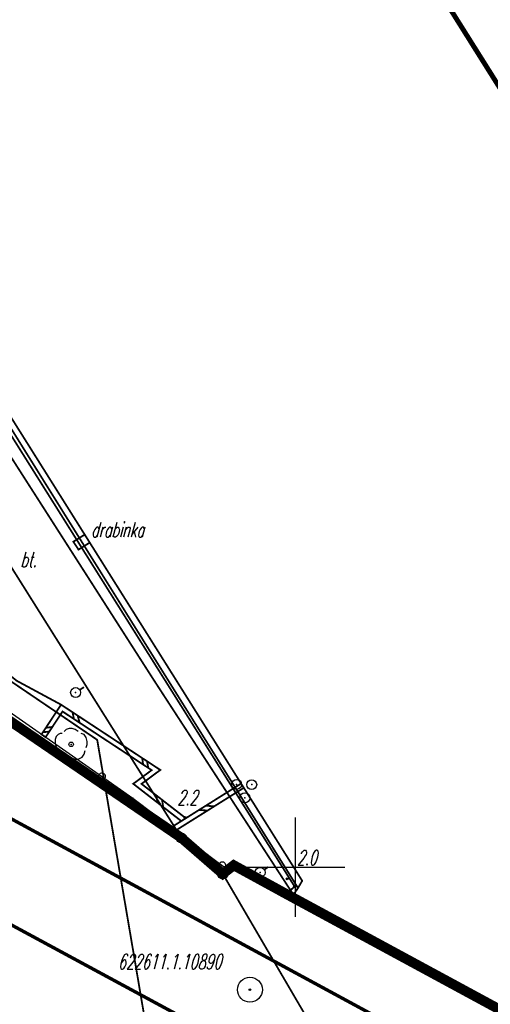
# Model space of a CAD drawing. Extents: x 6425777 to 6426103, y 6050596 to 6051176.
# Tile 24 of 72: x 6426036 to 6426060, y 6050643 to 6050693. Entities that reach past the tile are written whole.
import ezdxf

# ---------------------------------------------------------------- set-up
doc = ezdxf.new("R2010")
doc.units = 0
doc.header["$MEASUREMENT"] = 0
for name, pattern in [('BKO', [1.5, 1, -0.5]), ('BUR', [3, 2, -1]), ('GAP', [3, 2, -0.5, 0, -0.5]), ('GUZ', [1.5, 1, -0.5]), ('KOR', [4, 3, -1])]:
    doc.linetypes.add(name, pattern=pattern)
doc.layers.get('0').update_dxf_attribs({"linetype": 'CONTINUOUS'})
for name, color, linetype in [('121_Punkt_osnowy_szczegolowej', 7, 'CONTINUOUS'), ('121_Punkt_osnowy_szczegolowej_Atr103', 7, 'CONTINUOUS'), ('202_punkt_graniczny', 7, 'CONTINUOUS'), ('203_punkt_graniczny', 7, 'CONTINUOUS'), ('218_kontur_uzytku_gruntowego', 96, 'GUZ'), ('219_dzialka_ewidencyjna', 7, 'CONTINUOUS'), ('449_Sciana_oporowa_rysunek', 7, 'CONTINUOUS'), ('GEO_KOM___drzewa_lisciaste', 96, 'CONTINUOUS'), ('GEO_KOM_inny_obiekt_zwiazany_z_woda', 7, 'CONTINUOUS'), ('GEO_KOM_obszar_utwardzony', 7, 'KOR'), ('GEO_KOM_sciana_oporowa', 7, 'CONTINUOUS'), ('Granica_portu_morskiego', 141, 'BUR'), ('odboj_lub_dalba__punkt_', 7, 'CONTINUOUS'), ('ogrodzenie_trwale__linia_', 7, 'CONTINUOUS'), ('poler__punkt_', 7, 'CONTINUOUS'), ('punkt_wysokosciowy_naturalny', 7, 'CONTINUOUS'), ('punkt_wysokosciowy_naturalny_Atr2', 7, 'CONTINUOUS'), ('siatka', 1, 'CONTINUOUS'), ('Sn_15kV', 1, 'BKO'), ('tor_kolejowy__linia_', 7, 'CONTINUOUS'), ('Zakres', 7, 'GAP')]:
    doc.layers.add(name, color=color, linetype=linetype)
doc.styles.get("Standard").update_dxf_attribs({"font": 'simplex.shx', "width": 0.85})

# ---------------------------------------------------------------- blocks, each defined once
blk = doc.blocks.new('202')
at = {"color": 0, "linetype": 'Continuous'}
blk.add_circle((0, 0), 0.5, dxfattribs=at)
blk = doc.blocks.new('203')
at = {"color": 0, "linetype": 'Continuous'}
blk.add_circle((0, 0), 0.1, dxfattribs=at)
blk = doc.blocks.new('922')
at = {"color": 0, "linetype": 'Continuous'}
for points in [[(-0.9, 1.1), (-1.1, 1.1), (-1.3, 1), (-1.5, 0.8), (-1.6, 0.5), (-1.6, 0.1), (-1.5, -0.2)], [(0.7, 1.3), (0.4, 1.5), (0.1, 1.6), (-0.2, 1.6), (-0.5, 1.5), (-0.7, 1.3)], [(1.5, -0.3), (1.6, 0), (1.6, 0.3), (1.5, 0.7), (1.3, 1), (1, 1.1)], [(-1.4, -0.5), (-1.4, -0.8), (-1.3, -1.1), (-1.1, -1.3), (-0.8, -1.5), (-0.5, -1.5), (-0.2, -1.4)], [(0.1, -1.4), (0.4, -1.5), (0.7, -1.5), (1.1, -1.3), (1.3, -1), (1.4, -0.6)]]:
    blk.add_lwpolyline(points, dxfattribs=at)
blk.add_circle((0, 0), 0.224, dxfattribs=at)
blk = doc.blocks.new('801')
at = {"color": 0, "linetype": 'Continuous'}
blk.add_circle((0, 0), 0.1, dxfattribs=at)

msp = doc.modelspace()

# ---------------------------------------------------------------- linework, layer by layer
for p in [(6426038.885, 6050666.326), (6426039.454, 6050666.683), (6426039.454, 6050666.683), (6426039.706, 6050666.282), (6426039.706, 6050666.282), (6426039.145, 6050665.93), (6426042.84, 6050660.65), (6426039, 6050658.76), (6426038.271, 6050658.153), (6426038.344, 6050657.811), (6426037.291, 6050656.665), (6426037.495, 6050656.522), (6426042.808, 6050654.87), (6426043.241, 6050654.879), (6426041.886, 6050654.185), (6426042.301, 6050654.18), (6426042.301, 6050654.18), (6426047.064, 6050654.155), (6426047.29, 6050654.196), (6426047.424, 6050653.983), (6426047.82, 6050654.142), (6426041.87, 6050653.47), (6426046.579, 6050653.75), (6426047.472, 6050653.48), (6426044.48, 6050652.49), (6426044.519, 6050652.457), (6426044.519, 6050652.457), (6426043.805, 6050652.01), (6426044.293, 6050652.315), (6426044.02, 6050651.848), (6426044.3, 6050651.47), (6426046.92, 6050650.1), (6426046.37, 6050649.67), (6426046.76, 6050649.78), (6426048.24, 6050649.74), (6426049.6, 6050649.42), (6426049.97, 6050649.03), (6426050.35, 6050649.32), (6426049.55, 6050648.66), (6426049.91, 6050648.62), (6426050.14, 6050648.96), (6426048.86, 6050645.33), (6426047.73, 6050643.86)]:
    msp.add_point(p)
at = {"color": 7}
for p in [(6426042.87, 6050659.46), (6426040.08, 6050656.39)]:
    msp.add_point(p, dxfattribs=at)
at = {"layer": '121_Punkt_osnowy_szczegolowej', "linetype": 'Continuous'}
for radius in [0.625, 0.045]:
    msp.add_circle((6426047.73, 6050643.86), radius, dxfattribs=at)
at = {"layer": '202_punkt_graniczny', "color": 7}
for p in [(6426044.3, 6050651.47), (6426046.37, 6050649.67)]:
    msp.add_point(p, dxfattribs=at)
at = {"layer": '203_punkt_graniczny', "color": 7}
for p in [(6426046.92, 6050650.1), (6426049.97, 6050649.03), (6426049.55, 6050648.66)]:
    msp.add_point(p, dxfattribs=at)
at = {"layer": '218_kontur_uzytku_gruntowego', "linetype": 'GUZ', "const_width": 0.09}
for points in [[(6426005.44, 6050678.01), (6426044.3, 6050651.47)], [(6426049.97, 6050649.03), (6426032.11, 6050677.49)], [(6426044.3, 6050651.47), (6426029.14, 6050675.63)], [(6426044.3, 6050651.47), (6426046.37, 6050649.67)], [(6426046.37, 6050649.67), (6426046.92, 6050650.1)], [(6426046.92, 6050650.1), (6426049.55, 6050648.66)], [(6426046.37, 6050649.67), (6426058.65, 6050628.63)], [(6426049.55, 6050648.66), (6426049.97, 6050649.03)], [(6426076.009, 6050634.313), (6426049.55, 6050648.66)]]:
    msp.add_lwpolyline(points, dxfattribs=at)
at = {"layer": '219_dzialka_ewidencyjna', "linetype": 'Continuous', "const_width": 0.09}
for points in [[(6426044.3, 6050651.47), (6426005.44, 6050678.01)], [(6426049.97, 6050649.03), (6426032.11, 6050677.49)], [(6426044.3, 6050651.47), (6426029.14, 6050675.63)], [(6426044.3, 6050651.47), (6426046.37, 6050649.67)], [(6426046.92, 6050650.1), (6426046.37, 6050649.67)], [(6426049.55, 6050648.66), (6426046.92, 6050650.1)], [(6426046.37, 6050649.67), (6426058.65, 6050628.63)], [(6426049.97, 6050649.03), (6426049.55, 6050648.66)], [(6426076.009, 6050634.313), (6426049.55, 6050648.66)]]:
    msp.add_lwpolyline(points, dxfattribs=at)
at = {"layer": '449_Sciana_oporowa_rysunek', "linetype": 'Continuous', "const_width": 0.09}
for points in [[(6426050.14, 6050648.96), (6426042.84, 6050660.65), (6426030.81, 6050679.96), (6426022.92, 6050692.53), (6426013.24, 6050707.82), (6426005.34, 6050720.24), (6425996.34, 6050734.66), (6425990.57, 6050743.84), (6425977.61, 6050763.84), (6425967.05, 6050780.32), (6425962.29, 6050787.55), (6425968.98, 6050806.04), (6425979.49, 6050835.26), (6425975.18, 6050868.54), (6425973.57, 6050878.74)], [(6426050.35, 6050649.32), (6426034.33, 6050674.85), (6426023.72, 6050691.71), (6426010.71, 6050712.28), (6425993.49, 6050739.68), (6425990.95, 6050743.82), (6425981.34, 6050758.71), (6425970.67, 6050775.44), (6425962.72, 6050787.64), (6425970.04, 6050807.95), (6425976.75, 6050826.72), (6425979.8, 6050834.98), (6425976.95, 6050856.82), (6425974.26, 6050877.14), (6425973.98, 6050878.84)], [(6426050.35, 6050649.32), (6426050.14, 6050648.96), (6426049.91, 6050648.62), (6426042.87, 6050659.46), (6426029.58, 6050680.24), (6426020.89, 6050694.21), (6426009.32, 6050712.49), (6425995.04, 6050735.21), (6425993.96, 6050736.87), (6425989.65, 6050743.81), (6425984.01, 6050752.41), (6425971.3, 6050772.44), (6425961.57, 6050787.49), (6425967.52, 6050803.94), (6425974.27, 6050823.11)]]:
    msp.add_lwpolyline(points, dxfattribs=at)
at = {"layer": 'GEO_KOM___drzewa_lisciaste'}
msp.add_point((6426038.777, 6050656.163), dxfattribs=at)
at = {"layer": 'GEO_KOM_inny_obiekt_zwiazany_z_woda', "linetype": 'Continuous', "const_width": 0.09}
msp.add_lwpolyline([(6426039.454, 6050666.683), (6426038.885, 6050666.326), (6426039.145, 6050665.93), (6426039.706, 6050666.282)], close=True, dxfattribs=at)
at = {"layer": 'GEO_KOM_obszar_utwardzony', "linetype": 'KOR', "const_width": 0.09}
msp.add_lwpolyline([(6426025.85, 6050667.234), (6426029.71, 6050670.019), (6426031.74, 6050671.646), (6426029.942, 6050674.307), (6426032.355, 6050675.901), (6426042.87, 6050659.46), (6426046.579, 6050653.75), (6426044.519, 6050652.457), (6426042.301, 6050654.18), (6426043.241, 6050654.879), (6426038.271, 6050658.153), (6426036.046, 6050659.354), (6426029.42, 6050664.66)], close=True, dxfattribs=at)
at = {"layer": 'GEO_KOM_sciana_oporowa', "linetype": 'Continuous', "const_width": 0.09}
for points in [[(6426037.291, 6050656.665), (6426038.271, 6050658.153), (6426043.241, 6050654.879), (6426042.301, 6050654.18), (6426044.519, 6050652.457), (6426044.293, 6050652.315), (6426041.886, 6050654.185), (6426042.808, 6050654.87), (6426038.344, 6050657.811), (6426037.495, 6050656.522)], [(6426043.805, 6050652.01), (6426044.293, 6050652.315), (6426044.519, 6050652.457), (6426046.579, 6050653.75), (6426047.29, 6050654.196), (6426047.424, 6050653.983), (6426044.02, 6050651.848)]]:
    msp.add_lwpolyline(points, close=True, dxfattribs=at)
for points in [[(6426038.844, 6050657.775), (6426038.916, 6050657.434)], [(6426039.101, 6050657.606), (6426039.203, 6050657.245)], [(6426037.508, 6050656.995), (6426037.834, 6050657.036)], [(6426037.359, 6050656.769), (6426037.681, 6050656.805)], [(6426042.333, 6050655.477), (6426042.384, 6050655.15)], [(6426042.577, 6050655.317), (6426042.64, 6050654.981)], [(6426043.038, 6050653.607), (6426043.106, 6050653.237)], [(6426043.331, 6050653.38), (6426043.387, 6050653.019)], [(6426045.528, 6050653.09), (6426045.938, 6050653.051)], [(6426045.181, 6050652.873), (6426045.608, 6050652.843)]]:
    msp.add_lwpolyline(points, dxfattribs=at)
at = {"layer": 'Granica_portu_morskiego', "linetype": 'BUR', "const_width": 0.5}
msp.add_lwpolyline([(6426076.009, 6050634.313), (6426049.55, 6050648.66), (6426046.92, 6050650.1), (6426046.37, 6050649.67), (6426044.3, 6050651.47), (6426005.44, 6050678.01), (6426002.28, 6050673.46), (6425992.7, 6050678.85)], dxfattribs=at)
at = {"layer": 'odboj_lub_dalba__punkt_', "linetype": 'Continuous'}
for centre in [(6426047.064, 6050654.155), (6426047.82, 6050654.142), (6426047.472, 6050653.48)]:
    msp.add_circle(centre, 0.25, dxfattribs=at)
at = {"layer": 'ogrodzenie_trwale__linia_', "linetype": 'Continuous'}
msp.add_lwpolyline([(6426034.318, 6050658.739), (6426040.182, 6050654.648), (6426040.182, 6050654.648, 1), (6426040.469, 6050654.447, 1), (6426040.182, 6050654.648), (6426040.469, 6050654.447), (6426041.87, 6050653.47), (6426041.87, 6050653.47), (6426046.214, 6050650.192), (6426046.214, 6050650.192, 1), (6426046.493, 6050649.981, 1), (6426046.214, 6050650.192), (6426046.493, 6050649.981), (6426046.76, 6050649.78)], format="xyb", dxfattribs=at)
at = {"layer": 'poler__punkt_', "linetype": 'Continuous', "const_width": 0.09}
for points in [[(6426039.205, 6050658.895), (6426039.418, 6050659.034)], [(6426048.448, 6050649.879), (6426048.654, 6050650.014)]]:
    msp.add_lwpolyline(points, dxfattribs=at)
at = {"layer": 'poler__punkt_', "linetype": 'Continuous'}
for centre in [(6426039, 6050658.76), (6426048.24, 6050649.74)]:
    msp.add_circle(centre, 0.25, dxfattribs=at)
at = {"layer": 'poler__punkt_', "color": 7}
for p in [(6426039, 6050658.76), (6426048.24, 6050649.74)]:
    msp.add_point(p, dxfattribs=at)
at = {"layer": 'punkt_wysokosciowy_naturalny', "color": 7}
for p in [(6426044.48, 6050652.49), (6426049.6, 6050649.42)]:
    msp.add_point(p, dxfattribs=at)
at = {"layer": 'siatka', "color": 2, "linetype": 'Continuous', "const_width": 0.07}
for points in [[(6426050, 6050647.5), (6426050, 6050652.5)], [(6426047.5, 6050650), (6426052.5, 6050650)]]:
    msp.add_lwpolyline(points, dxfattribs=at)
at = {"layer": 'Sn_15kV', "linetype": 'BKO', "const_width": 0.09}
msp.add_lwpolyline([(6425887.69, 6050808.93), (6425892.84, 6050798.79), (6425893.2, 6050797.15), (6425902.39, 6050783.75), (6425889.07, 6050771.69), (6425889.35, 6050769.08), (6425900.59, 6050751.69), (6425911.38, 6050735.76), (6425923.67, 6050717.49), (6425954.3, 6050722.23), (6425969.74, 6050699.71), (6425992.81, 6050686.25), (6425998.06, 6050685.72), (6426011.95, 6050694.31), (6426021.9, 6050678.4), (6426030.88, 6050662.64), (6426040.08, 6050656.39), (6426043.6, 6050635.71)], dxfattribs=at)
at = {"layer": 'tor_kolejowy__linia_', "linetype": 'Continuous', "const_width": 0.17}
for points in [[(6426073.938, 6050631.713), (6426048.86, 6050645.33), (6426013.01, 6050664.78), (6425973.63, 6050686.5), (6425955.66, 6050697.08), (6425944.14, 6050705.1), (6425933.17, 6050714.07), (6425922.28, 6050724.02), (6425909.78, 6050736.72), (6425903.26, 6050744.5)], [(6426071.119, 6050628.175), (6426046.05, 6050641.55), (6426014.44, 6050658.66), (6425982.48, 6050675.35), (6425963.64, 6050684.64), (6425953.29, 6050689.06), (6425929.1, 6050698.45), (6425902.54, 6050707.28), (6425876.7, 6050714.11), (6425856.9, 6050718.83), (6425853.428, 6050719.409)], [(6426073.938, 6050631.713), (6426048.86, 6050645.33)]]:
    msp.add_lwpolyline(points, dxfattribs=at)
at = {"layer": 'Zakres', "linetype": 'GAP', "const_width": 0.25}
msp.add_lwpolyline([(6425987.57, 6050647.31), (6425997.99, 6050643.77), (6426002.13, 6050643.94), (6426025.94, 6050627.68), (6426026.68, 6050627.03), (6426035.5, 6050621.71), (6426040.52, 6050620.7), (6426046.76, 6050618.79), (6426058.83, 6050620.13), (6426069.38, 6050626.15), (6426069.8, 6050626.52), (6426076.35, 6050634.74), (6426079.66, 6050644.72), (6426079.32, 6050655.23), (6426075.38, 6050664.98), (6426057.51, 6050693.45), (6426048.62, 6050707.6), (6426048.55, 6050707.72), (6426028.46, 6050739.37)], dxfattribs=at)

# ---------------------------------------------------------------- block references
at = {"layer": '202_punkt_graniczny', "color": 7, "linetype": 'Continuous', "xscale": 0.5, "yscale": 0.5, "zscale": 0.5}
for p in [(6426044.3, 6050651.47), (6426046.37, 6050649.67)]:
    msp.add_blockref('202', p, dxfattribs=at)
at = {"layer": '203_punkt_graniczny', "color": 7, "linetype": 'Continuous', "xscale": 0.5, "yscale": 0.5, "zscale": 0.5}
for p in [(6426046.92, 6050650.1), (6426049.97, 6050649.03), (6426049.55, 6050648.66)]:
    msp.add_blockref('203', p, dxfattribs=at)
at = {"layer": 'GEO_KOM___drzewa_lisciaste', "linetype": 'Continuous', "xscale": 0.5, "yscale": 0.5, "zscale": 0.5}
msp.add_blockref('922', (6426038.777, 6050656.163), dxfattribs=at)
at = {"layer": 'punkt_wysokosciowy_naturalny', "color": 7, "linetype": 'Continuous', "xscale": 0.5, "yscale": 0.5, "zscale": 0.5}
for p in [(6426044.48, 6050652.49), (6426049.6, 6050649.42)]:
    msp.add_blockref('801', p, dxfattribs=at)

# ---------------------------------------------------------------- texts
at = {"layer": '121_Punkt_osnowy_szczegolowej_Atr103', "oblique": 15, "width": 0.62}
msp.add_text('622611.1.10890', height=0.75, dxfattribs=at).set_placement((6426041.12, 6050644.89))
at = {"layer": 'GEO_KOM_inny_obiekt_zwiazany_z_woda', "oblique": 15, "width": 0.62}
msp.add_text('drabinka', height=0.75, dxfattribs=at).set_placement((6426039.769, 6050666.548))
at = {"layer": 'GEO_KOM_obszar_utwardzony', "oblique": 15, "width": 0.62}
msp.add_text('bt.', height=0.75, dxfattribs=at).set_placement((6426036.23, 6050665.055))
at = {"layer": 'punkt_wysokosciowy_naturalny_Atr2', "oblique": 15, "width": 0.62}
for s, p in [('2.2', (6426044.098, 6050653.117)), ('2.0', (6426050.08, 6050650.1))]:
    msp.add_text(s, height=0.75, dxfattribs=at).set_placement(p)

doc.saveas('drawing.dxf')
